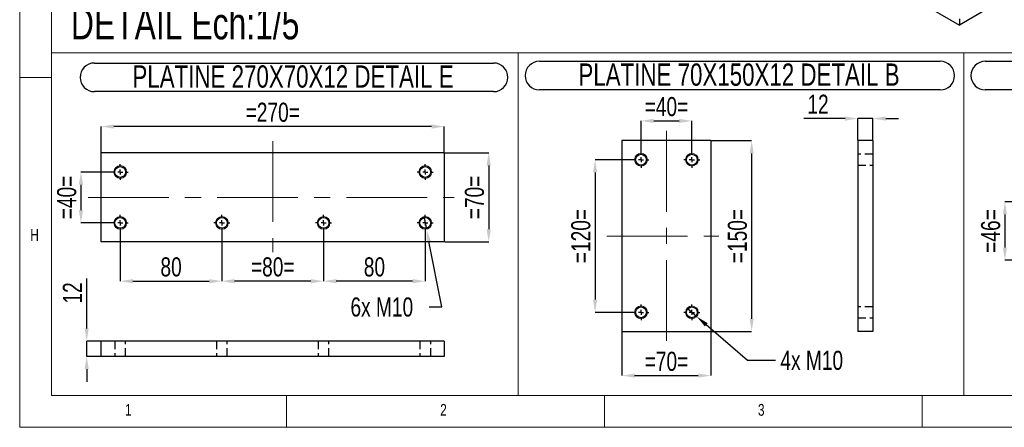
# Model space of a CAD drawing. Header units: millimetres. Extents: x 5 to 589, y 5 to 415.
# Tile 1 of 9: x 5 to 160, y 5 to 69. Entities that reach past the tile are written whole.
import ezdxf

# ---------------------------------------------------------------- set-up
doc = ezdxf.new("R2010")
doc.units = ezdxf.units.MM
doc.header["$PDSIZE"] = -1
doc.linetypes.add('CENTERX2', pattern=[20.32, 12.7, -2.54, 2.54, -2.54])
doc.linetypes.add('HIDDEN', pattern=[1.905, 1.27, -0.635])
for name, color, linetype in [('COTES', 1, 'Continuous'), ('NOTES', 6, 'Continuous'), ('TRAIT-FINS', 9, 'Continuous'), ('TRAIT-MIXTES', 3, 'CENTERX2'), ('TRAIT-TIRET', 2, 'HIDDEN')]:
    doc.layers.add(name, color=color, linetype=linetype)
doc.layers.add('TRAIT-FORT', color=4, linetype='Continuous', lineweight=25)
doc.styles.add('SLDTEXTSTYLE2', font='TXT', dxfattribs={"width": 0.75})
doc.dimstyles.new('SLDDIMSTYLE3', dxfattribs={"dimtxt": 3, "dimasz": 2, "dimexe": 0, "dimexo": 0.0625, "dimgap": 0.75, "dimtad": 1, "dimdec": 0, "dimlfac": 5, "dimrnd": 1e-09, "dimzin": 12, "dimdsep": 46, "dimtxsty": 'SLDTEXTSTYLE2', "dimsah": 1, "dimcen": 0.09, "dimadec": 0, "dimazin": 3, "dimtfac": 1, "dimtdec": 0, "dimtmove": 0, "dimatfit": 0, "dimfxl": 1, "dimfrac": 2, "dimtolj": 1, "dimtzin": 12, "dimarcsym": 0})
doc.dimstyles.new('SLDDIMSTYLE4', dxfattribs={"dimtxt": 3, "dimasz": 2, "dimexe": 0, "dimexo": 0.0625, "dimgap": 0.75, "dimtad": 1, "dimdec": 0, "dimlfac": 5, "dimrnd": 1e-09, "dimzin": 12, "dimdsep": 46, "dimtxsty": 'SLDTEXTSTYLE2', "dimsah": 1, "dimcen": 0.09, "dimadec": 0, "dimazin": 3, "dimtfac": 1, "dimtdec": 0, "dimtofl": 0, "dimtmove": 0, "dimatfit": 3, "dimfxl": 1, "dimfrac": 2, "dimtolj": 1, "dimtzin": 12, "dimarcsym": 0})
doc.dimstyles.new('SLDDIMSTYLE5', dxfattribs={"dimtxt": 3, "dimasz": 2, "dimexe": 0, "dimexo": 0.0625, "dimgap": 0.75, "dimtad": 0, "dimtih": 1, "dimtoh": 1, "dimdec": 0, "dimlfac": 5, "dimrnd": 1e-09, "dimzin": 12, "dimdsep": 46, "dimtxsty": 'SLDTEXTSTYLE2', "dimblk1": 'NONE', "dimsah": 1, "dimcen": 0, "dimadec": 0, "dimazin": 3, "dimtfac": 1, "dimtdec": 0, "dimtmove": 0, "dimatfit": 3, "dimldrblk": 'NONE', "dimfxl": 1, "dimfrac": 2, "dimtolj": 1, "dimtzin": 12, "dimarcsym": 0})

# ---------------------------------------------------------------- blocks, each defined once
blk = doc.blocks.new('_D_9')
at = {"layer": 'COTES', "color": 0, "lineweight": -2, "transparency": 16777216}
for p, q in [((110.01, 23.73), (111.53, 22.42)), ((119.5, 15.53), (113.04, 21.12)), ((123.95, 15.53), (119.5, 15.53))]:
    blk.add_line(p, q, dxfattribs=at)
at = {"layer": 'COTES', "color": 0, "transparency": 16777216}
blk.add_solid([(113.26, 21.37), (112.82, 20.86), (111.53, 22.42)], dxfattribs=at)
at = {"layer": 'Defpoints', "color": 0, "transparency": 16777216}
for p in [(110.01, 23.73), (111.53, 22.42)]:
    blk.add_point(p, dxfattribs=at)
at = {"layer": 'COTES', "color": 0, "transparency": 16777216, "insert": (124.7, 17.03), "char_height": 3, "attachment_point": 1, "style": 'SLDTEXTSTYLE2'}
blk.add_mtext('\\A1;4x M10', dxfattribs=at)
blk = doc.blocks.new('_None')
blk = doc.blocks.new('_D_10')
at = {"layer": 'COTES', "color": 0, "lineweight": -2, "transparency": 16777216}
for p, q in [((102.77, 48.39), (102.77, 53.19)), ((104.77, 53.19), (108.77, 53.19)), ((110.77, 48.39), (110.77, 53.19))]:
    blk.add_line(p, q, dxfattribs=at)
at = {"layer": 'COTES', "color": 0, "transparency": 16777216}
for points in [[(104.77, 53.52), (104.77, 52.86), (102.77, 53.19)], [(108.77, 53.52), (108.77, 52.86), (110.77, 53.19)]]:
    blk.add_solid(points, dxfattribs=at)
at = {"layer": 'Defpoints', "color": 0, "transparency": 16777216}
for p in [(110.77, 53.19), (102.77, 48.33), (110.77, 48.33)]:
    blk.add_point(p, dxfattribs=at)
at = {"layer": 'COTES', "color": 0, "transparency": 16777216, "insert": (106.77, 56.94), "char_height": 3, "attachment_point": 2, "style": 'SLDTEXTSTYLE2'}
blk.add_mtext('\\A1;=40=', dxfattribs=at)
blk = doc.blocks.new('_D_11')
at = {"layer": 'COTES', "color": 0, "lineweight": -2, "transparency": 16777216}
for p, q in [((101.46, 47.08), (95.54, 47.08)), ((95.54, 45.08), (95.54, 25.08)), ((101.46, 23.08), (95.54, 23.08))]:
    blk.add_line(p, q, dxfattribs=at)
at = {"layer": 'COTES', "color": 0, "transparency": 16777216}
for points in [[(95.21, 45.08), (95.87, 45.08), (95.54, 47.08)], [(95.21, 25.08), (95.87, 25.08), (95.54, 23.08)]]:
    blk.add_solid(points, dxfattribs=at)
at = {"layer": 'Defpoints', "color": 0, "transparency": 16777216}
for p in [(101.52, 47.08), (95.54, 23.08), (101.52, 23.08)]:
    blk.add_point(p, dxfattribs=at)
at = {"layer": 'COTES', "color": 0, "transparency": 16777216, "insert": (91.79, 35.08), "char_height": 3, "attachment_point": 2, "rotation": 90, "style": 'SLDTEXTSTYLE2'}
blk.add_mtext('\\A1;=120=', dxfattribs=at)
blk = doc.blocks.new('_D_12')
at = {"layer": 'COTES', "color": 0, "lineweight": -2, "transparency": 16777216}
for p, q in [((99.77, 20.02), (99.77, 13.13)), ((113.77, 20.02), (113.77, 13.13)), ((101.77, 13.13), (111.77, 13.13))]:
    blk.add_line(p, q, dxfattribs=at)
at = {"layer": 'COTES', "color": 0, "transparency": 16777216}
for points in [[(101.77, 13.46), (101.77, 12.8), (99.77, 13.13)], [(111.77, 13.46), (111.77, 12.8), (113.77, 13.13)]]:
    blk.add_solid(points, dxfattribs=at)
at = {"layer": 'Defpoints', "color": 0, "transparency": 16777216}
for p in [(99.77, 20.08), (113.77, 20.08), (113.77, 13.13)]:
    blk.add_point(p, dxfattribs=at)
at = {"layer": 'COTES', "color": 0, "transparency": 16777216, "insert": (106.77, 16.88), "char_height": 3, "attachment_point": 2, "style": 'SLDTEXTSTYLE2'}
blk.add_mtext('\\A1;=70=', dxfattribs=at)
blk = doc.blocks.new('_D_13')
at = {"layer": 'COTES', "color": 0, "lineweight": -2, "transparency": 16777216}
for p, q in [((113.83, 50.08), (120.18, 50.08)), ((120.18, 48.08), (120.18, 22.08)), ((113.83, 20.08), (120.18, 20.08))]:
    blk.add_line(p, q, dxfattribs=at)
at = {"layer": 'COTES', "color": 0, "transparency": 16777216}
for points in [[(119.85, 48.08), (120.51, 48.08), (120.18, 50.08)], [(119.85, 22.08), (120.51, 22.08), (120.18, 20.08)]]:
    blk.add_solid(points, dxfattribs=at)
at = {"layer": 'Defpoints', "color": 0, "transparency": 16777216}
for p in [(113.77, 50.08), (113.77, 20.08), (120.18, 20.08)]:
    blk.add_point(p, dxfattribs=at)
at = {"layer": 'COTES', "color": 0, "transparency": 16777216, "insert": (116.43, 35.08), "char_height": 3, "attachment_point": 2, "rotation": 90, "style": 'SLDTEXTSTYLE2'}
blk.add_mtext('\\A1;=150=', dxfattribs=at)
blk = doc.blocks.new('SW_NOTE_27')
at = {"layer": 'NOTES', "color": 0}
for p, q in [((-0.12, 4.85), (62.95, 4.85)), ((62.95, 0.35), (-0.12, 0.35))]:
    blk.add_line(p, q, dxfattribs=at)
for centre, start, end in [((-0.12, 2.6), 90, 270), ((62.95, 2.6), 270, 90)]:
    blk.add_arc(centre, 2.25, start, end, dxfattribs=at)
at = {"layer": 'NOTES', "color": 0, "insert": (31.28, 4.51), "char_height": 3.5, "attachment_point": 2, "style": 'SLDTEXTSTYLE2'}
blk.add_mtext('PLATINE 70X150X12 DETAIL B', dxfattribs=at)
blk = doc.blocks.new('SW_CENTERMARKSYMBOL_6')
at = {"layer": 'TRAIT-MIXTES', "color": 0}
for p, q in [((-0.8, 0), (-1.25, 0)), ((0, 0), (-0.4, 0)), ((0, 0.8), (0, 1.25)), ((0, 0), (0, 0.4)), ((0, 0), (0, -0.4)), ((0, 0), (0.4, 0)), ((0.8, 0), (1.25, 0)), ((0, -0.8), (0, -1.25))]:
    blk.add_line(p, q, dxfattribs=at)
blk = doc.blocks.new('SW_CENTERMARKSYMBOL_7')
at = {"layer": 'TRAIT-MIXTES', "color": 0}
for p, q in [((-0.8, 0), (-1.25, 0)), ((0, 0), (-0.4, 0)), ((0, 0.8), (0, 1.25)), ((0, 0), (0, 0.4)), ((0, 0), (0, -0.4)), ((0, 0), (0.4, 0)), ((0.8, 0), (1.25, 0)), ((0, -0.8), (0, -1.25))]:
    blk.add_line(p, q, dxfattribs=at)
blk = doc.blocks.new('SW_CENTERMARKSYMBOL_8')
at = {"layer": 'TRAIT-MIXTES', "color": 0}
for p, q in [((-0.8, 0), (-1.25, 0)), ((0, 0), (-0.4, 0)), ((0, 0.8), (0, 1.25)), ((0, 0), (0, 0.4)), ((0, 0), (0, -0.4)), ((0, 0), (0.4, 0)), ((0.8, 0), (1.25, 0)), ((0, -0.8), (0, -1.25))]:
    blk.add_line(p, q, dxfattribs=at)
blk = doc.blocks.new('SW_CENTERMARKSYMBOL_9')
at = {"layer": 'TRAIT-MIXTES', "color": 0}
for p, q in [((-0.8, 0), (-1.25, 0)), ((0, 0), (-0.4, 0)), ((0, 0.8), (0, 1.25)), ((0, 0), (0, 0.4)), ((0, 0), (0, -0.4)), ((0, 0), (0.4, 0)), ((0.8, 0), (1.25, 0)), ((0, -0.8), (0, -1.25))]:
    blk.add_line(p, q, dxfattribs=at)
blk = doc.blocks.new('_D_14')
at = {"layer": 'COTES', "color": 0, "lineweight": -2, "transparency": 16777216}
for p, q in [((134.87, 53.56), (128.37, 53.56)), ((136.87, 50.14), (136.87, 53.56)), ((139.27, 53.56), (136.87, 53.56)), ((139.27, 50.14), (139.27, 53.56)), ((141.27, 53.56), (143.27, 53.56))]:
    blk.add_line(p, q, dxfattribs=at)
at = {"layer": 'COTES', "color": 0, "transparency": 16777216}
for points in [[(134.87, 53.89), (134.87, 53.22), (136.87, 53.56)], [(141.27, 53.89), (141.27, 53.22), (139.27, 53.56)]]:
    blk.add_solid(points, dxfattribs=at)
at = {"layer": 'Defpoints', "color": 0, "transparency": 16777216}
for p in [(136.87, 53.56), (136.87, 50.08), (139.27, 50.08)]:
    blk.add_point(p, dxfattribs=at)
at = {"layer": 'COTES', "color": 0, "transparency": 16777216, "insert": (130.62, 57.31), "char_height": 3, "attachment_point": 2, "style": 'SLDTEXTSTYLE2'}
blk.add_mtext('\\A1;12', dxfattribs=at)
blk = doc.blocks.new('_D_18')
at = {"layer": 'COTES', "color": 0, "lineweight": -2, "transparency": 16777216}
for p, q in [((164.59, 40.47), (160.03, 40.47)), ((160.03, 38.47), (160.03, 33.27)), ((164.59, 31.27), (160.03, 31.27))]:
    blk.add_line(p, q, dxfattribs=at)
at = {"layer": 'COTES', "color": 0, "transparency": 16777216}
for points in [[(159.7, 38.47), (160.36, 38.47), (160.03, 40.47)], [(159.7, 33.27), (160.36, 33.27), (160.03, 31.27)]]:
    blk.add_solid(points, dxfattribs=at)
at = {"layer": 'Defpoints', "color": 0, "transparency": 16777216}
for p in [(164.65, 40.47), (160.03, 31.27), (164.65, 31.27)]:
    blk.add_point(p, dxfattribs=at)
at = {"layer": 'COTES', "color": 0, "transparency": 16777216, "insert": (156.28, 35.87), "char_height": 3, "attachment_point": 2, "rotation": 90, "style": 'SLDTEXTSTYLE2'}
blk.add_mtext('\\A1;=46=', dxfattribs=at)
blk = doc.blocks.new('SW_NOTE_28')
at = {"layer": 'NOTES', "color": 0}
for p, q in [((-0.1, 4.84), (63.94, 4.84)), ((63.94, 0.35), (-0.1, 0.35))]:
    blk.add_line(p, q, dxfattribs=at)
for centre, start, end in [((-0.1, 2.6), 90, 270), ((63.94, 2.6), 270, 90)]:
    blk.add_arc(centre, 2.25, start, end, dxfattribs=at)
at = {"layer": 'NOTES', "color": 0, "insert": (31.77, 4.51), "char_height": 3.5, "attachment_point": 2, "style": 'SLDTEXTSTYLE2'}
blk.add_mtext('PLATINE 220X46X12 DETAIL C', dxfattribs=at)
blk = doc.blocks.new('_D_21')
at = {"layer": 'COTES', "color": 0, "lineweight": -2, "transparency": 16777216}
for p, q in [((15.54, 20.56), (15.54, 28.38)), ((17.75, 18.56), (15.54, 18.56)), ((15.54, 16.16), (15.54, 18.56)), ((17.75, 16.16), (15.54, 16.16)), ((15.54, 14.16), (15.54, 12.16))]:
    blk.add_line(p, q, dxfattribs=at)
at = {"layer": 'COTES', "color": 0, "transparency": 16777216}
for points in [[(15.21, 20.56), (15.87, 20.56), (15.54, 18.56)], [(15.21, 14.16), (15.87, 14.16), (15.54, 16.16)]]:
    blk.add_solid(points, dxfattribs=at)
at = {"layer": 'Defpoints', "color": 0, "transparency": 16777216}
for p in [(15.54, 18.56), (17.82, 18.56), (17.82, 16.16)]:
    blk.add_point(p, dxfattribs=at)
at = {"layer": 'COTES', "color": 0, "transparency": 16777216, "insert": (11.79, 26.13), "char_height": 3, "attachment_point": 2, "rotation": 90, "style": 'SLDTEXTSTYLE2'}
blk.add_mtext('\\A1;12', dxfattribs=at)
blk = doc.blocks.new('_D_22')
at = {"layer": 'COTES', "color": 0, "lineweight": -2, "transparency": 16777216}
for p, q in [((68.62, 38.13), (69.01, 36.17)), ((71.42, 23.92), (69.4, 34.2)), ((69.42, 23.92), (71.42, 23.92))]:
    blk.add_line(p, q, dxfattribs=at)
at = {"layer": 'COTES', "color": 0, "transparency": 16777216}
blk.add_solid([(69.72, 34.27), (69.07, 34.14), (69.01, 36.17)], dxfattribs=at)
at = {"layer": 'Defpoints', "color": 0, "transparency": 16777216}
for p in [(68.62, 38.13), (69.01, 36.17)]:
    blk.add_point(p, dxfattribs=at)
at = {"layer": 'COTES', "color": 0, "transparency": 16777216, "insert": (57.05, 25.42), "char_height": 3, "attachment_point": 1, "style": 'SLDTEXTSTYLE2'}
blk.add_mtext('\\A1;6x M10', dxfattribs=at)
blk = doc.blocks.new('_D_23')
at = {"layer": 'COTES', "color": 0, "lineweight": -2, "transparency": 16777216}
for p, q in [((19.5, 45.15), (14.64, 45.15)), ((14.64, 43.15), (14.64, 39.15)), ((19.5, 37.15), (14.64, 37.15))]:
    blk.add_line(p, q, dxfattribs=at)
at = {"layer": 'COTES', "color": 0, "transparency": 16777216}
for points in [[(14.3, 43.15), (14.97, 43.15), (14.64, 45.15)], [(14.3, 39.15), (14.97, 39.15), (14.64, 37.15)]]:
    blk.add_solid(points, dxfattribs=at)
at = {"layer": 'Defpoints', "color": 0, "transparency": 16777216}
for p in [(19.57, 45.15), (14.64, 37.15), (19.57, 37.15)]:
    blk.add_point(p, dxfattribs=at)
at = {"layer": 'COTES', "color": 0, "transparency": 16777216, "insert": (10.89, 41.15), "char_height": 3, "attachment_point": 2, "rotation": 90, "style": 'SLDTEXTSTYLE2'}
blk.add_mtext('\\A1;=40=', dxfattribs=at)
blk = doc.blocks.new('_D_24')
at = {"layer": 'COTES', "color": 0, "lineweight": -2, "transparency": 16777216}
for p, q in [((71.88, 48.15), (78.8, 48.15)), ((78.8, 46.15), (78.8, 36.15)), ((71.88, 34.15), (78.8, 34.15))]:
    blk.add_line(p, q, dxfattribs=at)
at = {"layer": 'COTES', "color": 0, "transparency": 16777216}
for points in [[(78.47, 46.15), (79.14, 46.15), (78.8, 48.15)], [(78.47, 36.15), (79.14, 36.15), (78.8, 34.15)]]:
    blk.add_solid(points, dxfattribs=at)
at = {"layer": 'Defpoints', "color": 0, "transparency": 16777216}
for p in [(71.82, 48.15), (71.82, 34.15), (78.8, 34.15)]:
    blk.add_point(p, dxfattribs=at)
at = {"layer": 'COTES', "color": 0, "transparency": 16777216, "insert": (75.05, 41.15), "char_height": 3, "attachment_point": 2, "rotation": 90, "style": 'SLDTEXTSTYLE2'}
blk.add_mtext('\\A1;=70=', dxfattribs=at)
blk = doc.blocks.new('_D_25')
at = {"layer": 'COTES', "color": 0, "lineweight": -2, "transparency": 16777216}
for p, q in [((20.82, 35.84), (20.82, 27.98)), ((36.82, 35.84), (36.82, 27.98)), ((22.82, 27.98), (34.82, 27.98))]:
    blk.add_line(p, q, dxfattribs=at)
at = {"layer": 'COTES', "color": 0, "transparency": 16777216}
for points in [[(22.82, 28.31), (22.82, 27.64), (20.82, 27.98)], [(34.82, 28.31), (34.82, 27.64), (36.82, 27.98)]]:
    blk.add_solid(points, dxfattribs=at)
at = {"layer": 'Defpoints', "color": 0, "transparency": 16777216}
for p in [(20.82, 35.9), (36.82, 35.9), (36.82, 27.98)]:
    blk.add_point(p, dxfattribs=at)
at = {"layer": 'COTES', "color": 0, "transparency": 16777216, "insert": (28.82, 31.73), "char_height": 3, "attachment_point": 2, "style": 'SLDTEXTSTYLE2'}
blk.add_mtext('\\A1;80', dxfattribs=at)
blk = doc.blocks.new('_D_26')
at = {"layer": 'COTES', "color": 0, "lineweight": -2, "transparency": 16777216}
for p, q in [((36.82, 35.84), (36.82, 27.98)), ((52.82, 35.84), (52.82, 27.98)), ((50.82, 27.98), (38.82, 27.98))]:
    blk.add_line(p, q, dxfattribs=at)
at = {"layer": 'COTES', "color": 0, "transparency": 16777216}
for points in [[(38.82, 28.31), (38.82, 27.64), (36.82, 27.98)], [(50.82, 28.31), (50.82, 27.64), (52.82, 27.98)]]:
    blk.add_solid(points, dxfattribs=at)
at = {"layer": 'Defpoints', "color": 0, "transparency": 16777216}
for p in [(36.82, 35.9), (52.82, 35.9), (36.82, 27.98)]:
    blk.add_point(p, dxfattribs=at)
at = {"layer": 'COTES', "color": 0, "transparency": 16777216, "insert": (44.82, 31.73), "char_height": 3, "attachment_point": 2, "style": 'SLDTEXTSTYLE2'}
blk.add_mtext('\\A1;=80=', dxfattribs=at)
blk = doc.blocks.new('_D_27')
at = {"layer": 'COTES', "color": 0, "lineweight": -2, "transparency": 16777216}
for p, q in [((52.82, 35.84), (52.82, 27.98)), ((68.82, 35.84), (68.82, 27.98)), ((66.82, 27.98), (54.82, 27.98))]:
    blk.add_line(p, q, dxfattribs=at)
at = {"layer": 'COTES', "color": 0, "transparency": 16777216}
for points in [[(54.82, 28.31), (54.82, 27.64), (52.82, 27.98)], [(66.82, 28.31), (66.82, 27.64), (68.82, 27.98)]]:
    blk.add_solid(points, dxfattribs=at)
at = {"layer": 'Defpoints', "color": 0, "transparency": 16777216}
for p in [(52.82, 35.9), (68.82, 35.9), (52.82, 27.98)]:
    blk.add_point(p, dxfattribs=at)
at = {"layer": 'COTES', "color": 0, "transparency": 16777216, "insert": (60.82, 31.73), "char_height": 3, "attachment_point": 2, "style": 'SLDTEXTSTYLE2'}
blk.add_mtext('\\A1;80', dxfattribs=at)
blk = doc.blocks.new('_D_28')
at = {"layer": 'COTES', "color": 0, "lineweight": -2, "transparency": 16777216}
for p, q in [((17.82, 48.21), (17.82, 52.3)), ((69.82, 52.3), (19.82, 52.3)), ((71.82, 48.21), (71.82, 52.3))]:
    blk.add_line(p, q, dxfattribs=at)
at = {"layer": 'COTES', "color": 0, "transparency": 16777216}
for points in [[(19.82, 52.63), (19.82, 51.97), (17.82, 52.3)], [(69.82, 52.63), (69.82, 51.97), (71.82, 52.3)]]:
    blk.add_solid(points, dxfattribs=at)
at = {"layer": 'Defpoints', "color": 0, "transparency": 16777216}
for p in [(17.82, 52.3), (17.82, 48.15), (71.82, 48.15)]:
    blk.add_point(p, dxfattribs=at)
at = {"layer": 'COTES', "color": 0, "transparency": 16777216, "insert": (44.82, 56.05), "char_height": 3, "attachment_point": 2, "style": 'SLDTEXTSTYLE2'}
blk.add_mtext('\\A1;=270=', dxfattribs=at)
blk = doc.blocks.new('SW_NOTE_29')
at = {"layer": 'NOTES', "color": 0}
for p, q in [((-0.09, 4.87), (62.72, 4.87)), ((62.72, 0.38), (-0.09, 0.38))]:
    blk.add_line(p, q, dxfattribs=at)
for centre, start, end in [((-0.09, 2.63), 90, 270), ((62.72, 2.63), 270, 90)]:
    blk.add_arc(centre, 2.25, start, end, dxfattribs=at)
at = {"layer": 'NOTES', "color": 0, "insert": (31.17, 4.51), "char_height": 3.5, "attachment_point": 2, "style": 'SLDTEXTSTYLE2'}
blk.add_mtext('PLATINE 270X70X12 DETAIL E', dxfattribs=at)
blk = doc.blocks.new('SW_CENTERMARKSYMBOL_12')
at = {"layer": 'TRAIT-MIXTES', "color": 0}
for p, q in [((-0.8, 0), (-1.25, 0)), ((0, 0), (-0.4, 0)), ((0, 0.8), (0, 1.25)), ((0, 0), (0, 0.4)), ((0, 0), (0, -0.4)), ((0, 0), (0.4, 0)), ((0.8, 0), (1.25, 0)), ((0, -0.8), (0, -1.25))]:
    blk.add_line(p, q, dxfattribs=at)
blk = doc.blocks.new('SW_CENTERMARKSYMBOL_13')
at = {"layer": 'TRAIT-MIXTES', "color": 0}
for p, q in [((-0.8, 0), (-1.25, 0)), ((0, 0), (-0.4, 0)), ((0, 0.8), (0, 1.25)), ((0, 0), (0, 0.4)), ((0, 0), (0, -0.4)), ((0, 0), (0.4, 0)), ((0.8, 0), (1.25, 0)), ((0, -0.8), (0, -1.25))]:
    blk.add_line(p, q, dxfattribs=at)
blk = doc.blocks.new('SW_CENTERMARKSYMBOL_14')
at = {"layer": 'TRAIT-MIXTES', "color": 0}
for p, q in [((-0.8, 0), (-1.25, 0)), ((0, 0), (-0.4, 0)), ((0, 0.8), (0, 1.25)), ((0, 0), (0, 0.4)), ((0, 0), (0, -0.4)), ((0, 0), (0.4, 0)), ((0.8, 0), (1.25, 0)), ((0, -0.8), (0, -1.25))]:
    blk.add_line(p, q, dxfattribs=at)
blk = doc.blocks.new('SW_CENTERMARKSYMBOL_15')
at = {"layer": 'TRAIT-MIXTES', "color": 0}
for p, q in [((-0.8, 0), (-1.25, 0)), ((0, 0), (-0.4, 0)), ((0, 0.8), (0, 1.25)), ((0, 0), (0, 0.4)), ((0, 0), (0, -0.4)), ((0, 0), (0.4, 0)), ((0.8, 0), (1.25, 0)), ((0, -0.8), (0, -1.25))]:
    blk.add_line(p, q, dxfattribs=at)
blk = doc.blocks.new('SW_CENTERMARKSYMBOL_16')
at = {"layer": 'TRAIT-MIXTES', "color": 0}
for p, q in [((-0.8, 0), (-1.25, 0)), ((0, 0), (-0.4, 0)), ((0, 0.8), (0, 1.25)), ((0, 0), (0, 0.4)), ((0, 0), (0, -0.4)), ((0, 0), (0.4, 0)), ((0.8, 0), (1.25, 0)), ((0, -0.8), (0, -1.25))]:
    blk.add_line(p, q, dxfattribs=at)
blk = doc.blocks.new('SW_CENTERMARKSYMBOL_17')
at = {"layer": 'TRAIT-MIXTES', "color": 0}
for p, q in [((-0.8, 0), (-1.25, 0)), ((0, 0), (-0.4, 0)), ((0, 0.8), (0, 1.25)), ((0, 0), (0, 0.4)), ((0, 0), (0, -0.4)), ((0, 0), (0.4, 0)), ((0.8, 0), (1.25, 0)), ((0, -0.8), (0, -1.25))]:
    blk.add_line(p, q, dxfattribs=at)

msp = doc.modelspace()

# ---------------------------------------------------------------- linework, layer by layer
at = {"lineweight": 18}
for p, q in [((5, 415), (5, 5)), ((10, 410), (10, 10)), ((10, 10), (10, 63.91)), ((10, 63.91), (83.44, 63.91)), ((83.44, 10), (83.44, 63.91)), ((83.44, 10), (83.44, 63.91)), ((83.44, 63.91), (153.58, 63.91)), ((153.58, 10), (153.58, 63.91)), ((153.58, 10), (153.58, 63.91)), ((153.58, 63.91), (224.16, 63.91)), ((10, 60), (5, 60)), ((10, 10), (83.44, 10)), ((10, 10), (584, 10)), ((47, 5), (47, 10)), ((83.44, 10), (153.58, 10)), ((97, 10), (97, 5)), ((147, 5), (147, 10)), ((153.58, 10), (224.16, 10)), ((5, 5), (589, 5))]:
    msp.add_line(p, q, dxfattribs=at)
at = {"layer": 'TRAIT-FINS', "lineweight": 18}
for centre in [(102.77, 47.08), (110.77, 47.08), (20.82, 45.15), (68.82, 45.15), (20.82, 37.15), (36.82, 37.15), (52.82, 37.15), (68.82, 37.15), (102.77, 23.08), (110.77, 23.08)]:
    msp.add_circle(centre, 1, dxfattribs=at)
at = {"layer": 'TRAIT-FORT', "lineweight": 25}
for p, q in [((133.77, 79.28), (152.87, 68.26)), ((157.81, 71.11), (152.87, 68.26)), ((152.87, 69.23), (152.87, 68.26)), ((99.77, 50.08), (99.77, 20.08)), ((113.77, 50.08), (99.77, 50.08)), ((113.77, 50.08), (113.77, 20.08)), ((136.87, 50.08), (136.87, 20.08)), ((139.27, 50.08), (136.87, 50.08)), ((139.27, 50.08), (139.27, 20.08)), ((17.82, 34.15), (17.82, 48.15)), ((71.82, 48.15), (17.82, 48.15)), ((71.82, 48.15), (71.82, 34.15)), ((71.82, 34.15), (17.82, 34.15)), ((99.77, 20.08), (113.77, 20.08)), ((139.27, 20.08), (136.87, 20.08)), ((71.82, 18.56), (17.82, 18.56)), ((17.82, 16.16), (17.82, 18.56)), ((71.82, 18.56), (71.82, 16.16)), ((71.82, 16.16), (17.82, 16.16))]:
    msp.add_line(p, q, dxfattribs=at)
for centre in [(102.77, 47.08), (110.77, 47.08), (20.82, 45.15), (68.82, 45.15), (20.82, 37.15), (36.82, 37.15), (52.82, 37.15), (68.82, 37.15), (102.77, 23.08), (110.77, 23.08)]:
    msp.add_circle(centre, 0.85, dxfattribs=at)
at = {"layer": 'TRAIT-MIXTES', "lineweight": 18}
for p, q in [((106.77, 51.61), (106.77, 18.43)), ((44.82, 49.99), (44.82, 32.54)), ((15.77, 41.15), (73.39, 41.15)), ((97.4, 35.08), (115.02, 35.08))]:
    msp.add_line(p, q, dxfattribs=at)
at = {"layer": 'TRAIT-TIRET'}
for p, q in [((139.27, 47.93), (136.87, 47.93)), ((136.87, 46.23), (139.27, 46.23)), ((139.27, 23.93), (136.87, 23.93)), ((136.87, 22.23), (139.27, 22.23)), ((19.97, 18.56), (19.97, 16.16)), ((21.67, 16.16), (21.67, 18.56)), ((35.97, 18.56), (35.97, 16.16)), ((37.67, 16.16), (37.67, 18.56)), ((51.97, 18.56), (51.97, 16.16)), ((53.67, 16.16), (53.67, 18.56)), ((67.97, 18.56), (67.97, 16.16)), ((69.67, 16.16), (69.67, 18.56))]:
    msp.add_line(p, q, dxfattribs=at)

# ---------------------------------------------------------------- block references
at = {"layer": 'NOTES'}
for name, p in [('SW_NOTE_29', (16.84, 57.41)), ('SW_NOTE_27', (86.91, 57.71)), ('SW_NOTE_28', (157.04, 57.72))]:
    msp.add_blockref(name, p, dxfattribs=at)
at = {"layer": 'TRAIT-MIXTES'}
for name, p in [('SW_CENTERMARKSYMBOL_7', (102.77, 47.08)), ('SW_CENTERMARKSYMBOL_6', (110.77, 47.08)), ('SW_CENTERMARKSYMBOL_16', (20.82, 45.15)), ('SW_CENTERMARKSYMBOL_14', (68.82, 45.15)), ('SW_CENTERMARKSYMBOL_17', (20.82, 37.15)), ('SW_CENTERMARKSYMBOL_12', (36.82, 37.15)), ('SW_CENTERMARKSYMBOL_13', (52.82, 37.15)), ('SW_CENTERMARKSYMBOL_15', (68.82, 37.15)), ('SW_CENTERMARKSYMBOL_8', (102.77, 23.08)), ('SW_CENTERMARKSYMBOL_9', (110.77, 23.08))]:
    msp.add_blockref(name, p, dxfattribs=at)

# ---------------------------------------------------------------- texts
at = {"layer": 'NOTES', "attachment_point": 1, "style": 'SLDTEXTSTYLE2'}
for s, insert, char_height in [('DETAIL Ech:1/5', (13.06, 71.01), 5), ('H', (6.67, 36.17), 1.85), ('1', (21.58, 8.67), 1.85), ('2', (71.17, 8.67), 1.85), ('3', (121.17, 8.67), 1.85)]:
    msp.add_mtext(s, dxfattribs=dict(at, insert=insert, char_height=char_height))

# ---------------------------------------------------------------- dimensions: what is measured, and where the dimension line sits
at = {"layer": 'COTES'}
for base, p1, p2, dimstyle, picture, middle in [((136.87, 53.56), (139.27, 50.08), (136.87, 50.08), 'SLDDIMSTYLE3', '_D_14', (130.62, 53.56)), ((36.82, 27.98), (20.82, 35.9), (36.82, 35.9), 'SLDDIMSTYLE4', '_D_25', (28.82, 27.98)), ((52.82, 27.98), (68.82, 35.9), (52.82, 35.9), 'SLDDIMSTYLE4', '_D_27', (60.82, 27.98))]:
    dim = msp.add_linear_dim(base=base, p1=p1, p2=p2, dimstyle=dimstyle, dxfattribs=at)
    dim.commit()
    dim.dimension.update_dxf_attribs({"geometry": picture, "text_midpoint": middle, "dimtype": 160})
for base, p1, p2, dimstyle, picture, middle in [((17.82, 52.3), (71.82, 48.15), (17.82, 48.15), 'SLDDIMSTYLE4', '_D_28', (44.82, 52.3)), ((110.77, 53.19), (102.77, 48.33), (110.77, 48.33), 'SLDDIMSTYLE3', '_D_10', (106.77, 53.19)), ((36.82, 27.98), (52.82, 35.9), (36.82, 35.9), 'SLDDIMSTYLE4', '_D_26', (44.82, 27.98)), ((113.77, 13.13), (99.77, 20.08), (113.77, 20.08), 'SLDDIMSTYLE4', '_D_12', (106.77, 13.13))]:
    dim = msp.add_linear_dim(base=base, p1=p1, p2=p2, text='=<>=', dimstyle=dimstyle, dxfattribs=at)
    dim.commit()
    dim.dimension.update_dxf_attribs({"geometry": picture, "text_midpoint": middle, "dimtype": 160})
for base, p1, p2, dimstyle, picture, middle in [((120.18, 20.08), (113.77, 50.08), (113.77, 20.08), 'SLDDIMSTYLE4', '_D_13', (120.18, 35.08)), ((78.8, 34.15), (71.82, 48.15), (71.82, 34.15), 'SLDDIMSTYLE4', '_D_24', (78.8, 41.15)), ((95.54, 23.08), (101.52, 47.08), (101.52, 23.08), 'SLDDIMSTYLE4', '_D_11', (95.54, 35.08)), ((14.64, 37.15), (19.57, 45.15), (19.57, 37.15), 'SLDDIMSTYLE3', '_D_23', (14.64, 41.15)), ((160.03, 31.27), (164.65, 40.47), (164.65, 31.27), 'SLDDIMSTYLE3', '_D_18', (160.03, 35.87))]:
    dim = msp.add_linear_dim(base=base, p1=p1, p2=p2, angle=90, text='=<>=', dimstyle=dimstyle, dxfattribs=at)
    dim.commit()
    dim.dimension.update_dxf_attribs({"geometry": picture, "text_midpoint": middle, "dimtype": 160})
for p1, p2, text, picture, middle in [((68.62, 38.13), (69.01, 36.17), '6x M<>', '_D_22', (62.86, 23.92)), ((110.01, 23.73), (111.53, 22.42), '4x M<>', '_D_9', (130.51, 15.53))]:
    dim = msp.add_diameter_dim_2p(p1=p1, p2=p2, text=text, dimstyle='SLDDIMSTYLE5', override={"dimpost": '<>'}, dxfattribs=at)
    dim.commit()
    dim.dimension.update_dxf_attribs({"geometry": picture, "text_midpoint": middle, "dimtype": 163})
dim = msp.add_linear_dim(base=(15.54, 18.56), p1=(17.82, 16.16), p2=(17.82, 18.56), angle=90, dimstyle='SLDDIMSTYLE3', dxfattribs=at)
dim.commit()
dim.dimension.update_dxf_attribs({"geometry": '_D_21', "text_midpoint": (15.54, 26.13), "dimtype": 160})

doc.saveas('drawing.dxf')
